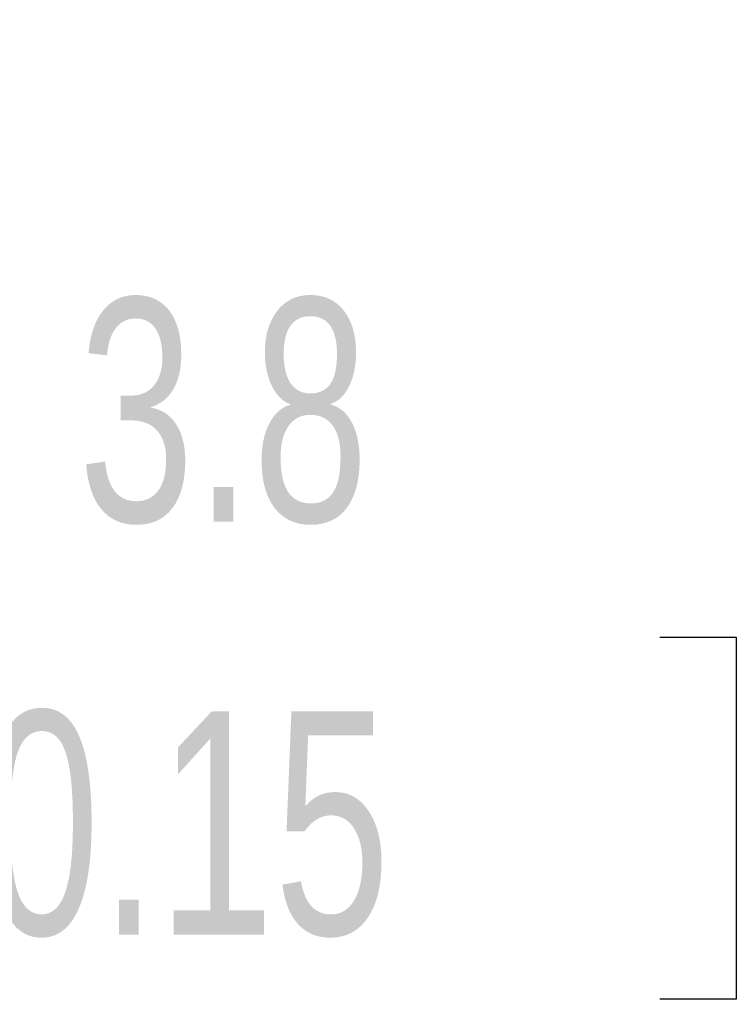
# Model space of a CAD drawing. Header units: millimetres. Extents: x 0 to 279, y 0 to 216.
# Tile 4 of 9: x 104 to 111, y 87 to 96. Entities that reach past the tile are written whole.
import ezdxf

# ---------------------------------------------------------------- set-up
doc = ezdxf.new("R2010")
doc.units = ezdxf.units.MM
doc.layers.add('DIMENSIONS', color=140, linetype='Continuous', lineweight=25)
doc.styles.add('SLDTEXTSTYLE0', font='TXT', dxfattribs={"width": 0.7})
doc.dimstyles.new('SLDDIMSTYLE1', dxfattribs={"dimtxt": 2.158008, "dimasz": 3.302, "dimexe": 0, "dimexo": 0.0625, "dimgap": 0.539502, "dimtad": 0, "dimtih": 1, "dimtoh": 1, "dimrnd": 1e-09, "dimzin": 12, "dimdsep": 46, "dimtxsty": 'SLDTEXTSTYLE0', "dimsah": 1, "dimcen": 0.09, "dimadec": 0, "dimazin": 3, "dimtfac": 1, "dimtmove": 0, "dimatfit": 0, "dimfxl": 0, "dimfrac": 2, "dimtolj": 1, "dimtzin": 12, "dimarcsym": 0})

# ---------------------------------------------------------------- blocks, each defined once
blk = doc.blocks.new('_D_1')
at = {"layer": 'DIMENSIONS'}
for p, q in [((91.7694, 95.0629), (91.7694, 87.3056)), ((95.5794, 95.0629), (95.5794, 87.3056)), ((91.7694, 90.4806), (85.4194, 90.4806)), ((95.5794, 90.4806), (100.9399, 90.4806)), ((103.8645, 90.4806), (103.1399, 90.4806)), ((103.1399, 90.4806), (103.1399, 87.0508)), ((110.2772, 90.4806), (111.0019, 90.4806)), ((111.0019, 90.4806), (111.0019, 87.0508)), ((103.1399, 87.0508), (103.8645, 87.0508)), ((111.0019, 87.0508), (110.2772, 87.0508))]:
    blk.add_line(p, q, dxfattribs=at)
for points in [[(91.7694, 90.4806), (88.4674, 90.9886), (88.4674, 89.9726)], [(95.5794, 90.4806), (98.8814, 89.9726), (98.8814, 90.9886)]]:
    blk.add_solid(points, dxfattribs=at)
at = {"layer": 'DIMENSIONS', "char_height": 2.11667, "attachment_point": 1, "style": 'SLDTEXTSTYLE0'}
for s, insert in [('3.8', (104.7621, 93.6922)), ('0.15', (103.8645, 89.7793))]:
    blk.add_mtext(s, dxfattribs=dict(at, insert=insert))

msp = doc.modelspace()

# ---------------------------------------------------------------- dimensions: what is measured, and where the dimension line sits
at = {"layer": 'DIMENSIONS'}
dim = msp.add_linear_dim(base=(95.5794, 90.4806), p1=(91.7694, 96.3329), p2=(95.5794, 96.3329), dimstyle='SLDDIMSTYLE1', dxfattribs=at)
dim.commit()
dim.dimension.update_dxf_attribs({"geometry": '_D_1', "text_midpoint": (107.0709, 90.4806), "dimtype": 160})

doc.saveas('drawing.dxf')
